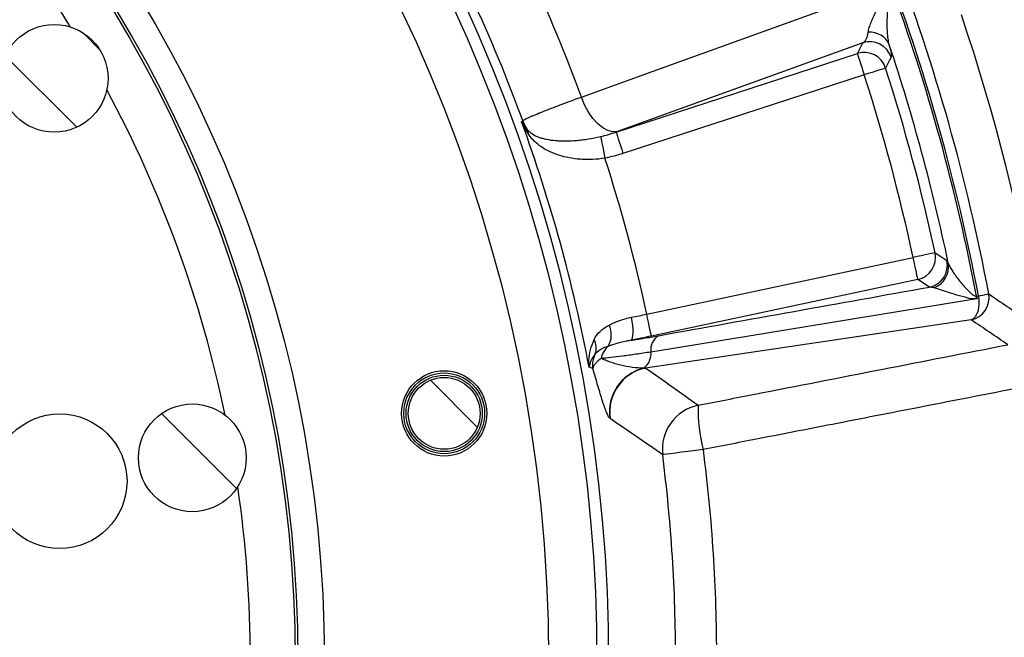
# Model space of a CAD drawing. Extents: x 0 to 8410, y 0 to 5940.
# Tile 23 of 110: x 2821 to 3260, y 4066 to 4341. Entities that reach past the tile are written whole.
import ezdxf

# ---------------------------------------------------------------- set-up
doc = ezdxf.new("R2010")
doc.units = 0
doc.header["$LTSCALE"] = 10
doc.linetypes.add('CENTERX2', pattern=[20.32, 12.7, -2.54, 2.54, -2.54])
doc.layers.get('0').update_dxf_attribs({"linetype": 'CONTINUOUS'})
doc.styles.add('SLDTEXTSTYLE0', font='TXT', dxfattribs={"width": 0.605})
doc.dimstyles.new('SLDDIMSTYLE0', dxfattribs={"dimtxt": 50, "dimasz": 50, "dimexe": 0, "dimexo": 0.0625, "dimgap": 12.5, "dimtad": 0, "dimtih": 1, "dimtoh": 1, "dimdec": 1, "dimlfac": 0.5, "dimrnd": 1e-09, "dimzin": 12, "dimtxsty": 'SLDTEXTSTYLE0', "dimblk1": 'NONE', "dimsah": 1, "dimcen": 0, "dimazin": 3, "dimtfac": 1, "dimtmove": 0, "dimatfit": 3, "dimtolj": 1, "dimtzin": 12})
doc.dimstyles.new('SLDDIMSTYLE1', dxfattribs={"dimtxt": 50, "dimasz": 50, "dimexe": 0, "dimexo": 0.0625, "dimgap": -12.5, "dimtad": 1, "dimdec": 4, "dimlfac": 5, "dimzin": 12, "dimtxsty": 'SLDTEXTSTYLE0', "dimsah": 1, "dimcen": 0.09, "dimadec": 1, "dimazin": 3, "dimtfac": 1, "dimtofl": 0, "dimtmove": 0, "dimatfit": 3, "dimtolj": 1})
doc.dimstyles.new('SLDDIMSTYLE2', dxfattribs={"dimtxt": 50, "dimasz": 50, "dimexe": 0, "dimexo": 0.0625, "dimgap": 12.5, "dimtad": 1, "dimdec": 1, "dimlfac": 0.5, "dimrnd": 1e-09, "dimzin": 12, "dimtxsty": 'SLDTEXTSTYLE0', "dimsah": 1, "dimcen": 0.09, "dimazin": 3, "dimtfac": 1, "dimtofl": 0, "dimtmove": 0, "dimatfit": 3, "dimtolj": 1, "dimtzin": 12})

# ---------------------------------------------------------------- blocks, each defined once
blk = doc.blocks.new('_D')
at = {"color": 7, "linetype": 'CONTINUOUS'}
for p, q in [((1762.91, 5138.79), (3012.06, 2973.23)), ((3012.06, 2973.23), (3116.53, 2792.13)), ((3116.53, 2792.13), (3367.21, 2792.13))]:
    blk.add_line(p, q, dxfattribs=at)
blk.add_solid([(3012.06, 2973.23), (3030.55, 2926.18), (3043.54, 2933.67)], dxfattribs=at)
at = {"color": 7, "linetype": 'CONTINUOUS', "char_height": 50, "attachment_point": 1, "style": 'SLDTEXTSTYLE0'}
for s, insert in [('%%c', (3141.53, 2856.58)), ('1250', (3214.43, 2856.72))]:
    blk.add_mtext(s, dxfattribs=dict(at, insert=insert))
blk = doc.blocks.new('_NONE')
blk = doc.blocks.new('_D_1')
at = {"color": 7, "linetype": 'CONTINUOUS'}
for p, q in [((3248.9, 3345.91), (3701.1, 2973.15)), ((2387.49, 3030.16), (2387.49, 2353.62)), ((2979.56, 2571.41), (3156.43, 2654.83)), ((3156.43, 2654.83), (3189.17, 2585.43)), ((3189.17, 2585.43), (3012.29, 2502.01)), ((3012.29, 2502.01), (2979.56, 2571.41))]:
    blk.add_line(p, q, dxfattribs=at)
blk.add_arc((2387.49, 4056.01), 1687.4, 270, 320.5, dxfattribs=at)
for points in [[(3689.52, 2982.7), (3651.43, 2949.45), (3662.87, 2939.73)], [(2387.49, 2368.62), (2437.59, 2361.86), (2437.37, 2376.85)]]:
    blk.add_solid(points, dxfattribs=at)
at = {"color": 7, "linetype": 'CONTINUOUS', "insert": (3000.35, 2567.64), "char_height": 50, "attachment_point": 1, "rotation": 25.25, "style": 'SLDTEXTSTYLE0'}
blk.add_mtext('50,5°', dxfattribs=at)
blk = doc.blocks.new('_D_2')
at = {"color": 7, "linetype": 'CONTINUOUS'}
for p, q in [((2387.49, 5081.86), (2387.49, 5615.48)), ((2920.53, 5523.54), (2949.9, 5594.44)), ((2949.9, 5594.44), (3077.64, 5541.53)), ((3077.64, 5541.53), (3048.27, 5470.63)), ((3048.27, 5470.63), (2920.53, 5523.54)), ((3135.61, 4804.13), (3490.19, 5158.72))]:
    blk.add_line(p, q, dxfattribs=at)
blk.add_arc((2387.49, 4056.01), 1544.46, 45, 90, dxfattribs=at)
for points in [[(2387.49, 5600.48), (2437.36, 5592.17), (2437.6, 5607.17)], [(3479.59, 5148.11), (3448.88, 5188.28), (3438.45, 5177.5)]]:
    blk.add_solid(points, dxfattribs=at)
at = {"color": 7, "linetype": 'CONTINUOUS', "insert": (2961.07, 5576.51), "char_height": 50, "attachment_point": 1, "rotation": 337.5, "style": 'SLDTEXTSTYLE0'}
blk.add_mtext('45°', dxfattribs=at)
blk = doc.blocks.new('SW_SYMBOL_MOD_BOX')
at = {"color": 0, "linetype": 'CONTINUOUS'}
for p, q in [((2000, 2000), (2000, 8000)), ((2000, 8000), (8000, 8000)), ((8000, 8000), (8000, 2000)), ((2000, 2000), (8000, 2000))]:
    blk.add_line(p, q, dxfattribs=at)
blk = doc.blocks.new('_D_8')
at = {"color": 7, "linetype": 'CONTINUOUS'}
for p, q in [((3241.95, 4976.01), (3946.89, 4976.01)), ((3931.89, 4976.01), (3931.89, 3136.01)), ((3241.95, 3136.01), (3946.89, 3136.01))]:
    blk.add_line(p, q, dxfattribs=at)
for points in [[(3931.89, 4976.01), (3924.39, 4926.01), (3939.39, 4926.01)], [(3931.89, 3136.01), (3939.39, 3186.01), (3924.39, 3186.01)]]:
    blk.add_solid(points, dxfattribs=at)
at = {"color": 7, "linetype": 'CONTINUOUS', "xscale": 0.0064453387, "yscale": 0.0064453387, "zscale": 0.0064453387, "rotation": 90}
blk.add_blockref('SW_SYMBOL_MOD_BOX', (3924.66, 3964.19), dxfattribs=at)
at = {"color": 7, "linetype": 'CONTINUOUS', "insert": (3867.29, 4033.25), "char_height": 50, "attachment_point": 1, "rotation": 90, "style": 'SLDTEXTSTYLE0'}
blk.add_mtext('920', dxfattribs=at)
blk = doc.blocks.new('SW_CENTERMARKSYMBOL_0')
at = {"color": 0, "linetype": 'CONTINUOUS'}
blk.add_arc((829.04, -559.19), 1000, 326.80214, 33.19786, dxfattribs=at)

msp = doc.modelspace()

# ---------------------------------------------------------------- hatches: boundary and pattern name
at = {"linetype": 'CONTINUOUS'}
h = msp.add_hatch(dxfattribs=at)
h.set_pattern_fill('ANSI31', scale=10, angle=90, style=0)
edge = h.paths.add_edge_path(flags=0)
edge.add_arc((2836.087293, 4315.011321), 24, 0, 360)
h = msp.add_hatch(dxfattribs=at)
h.set_pattern_fill('ANSI31', scale=10, angle=90, style=0)
edge = h.paths.add_edge_path(flags=0)
edge.add_arc((3009.884634, 4165.756969), 16, 0, 360)
h = msp.add_hatch(dxfattribs=at)
h.set_pattern_fill('ANSI31', scale=10, angle=90, style=0)
edge = h.paths.add_edge_path(flags=0)
edge.add_arc((2897.61655, 4145.961077), 24, 0, 360)

# ---------------------------------------------------------------- linework, layer by layer
at = {"color": 8, "linetype": 'CONTINUOUS'}
for p, q in [((3196.469401, 4330.824377), (3087.083195, 4291.307958)), ((3194.026504, 4326.033534), (3196.469401, 4330.824377)), ((3086.479221, 4291.089298), (3194.026504, 4326.033534)), ((3197.112415, 4316.536011), (3089.565192, 4281.591775)), ((3100.172315, 4209.965991), (3218.905423, 4235.203491)), ((3233.917449, 4233.855443), (3234.543775, 4232.680531)), ((3220.981692, 4225.435408), (3102.248583, 4200.197922)), ((3226.220821, 4222.033979), (3220.981692, 4225.435408)), ((3228.23814, 4221.759261), (3226.220821, 4222.033979)), ((3247.072552, 4218.001233), (3247.969304, 4218.133302)), ((3247.072552, 4218.001233), (3247.44073, 4216.852875)), ((3247.44073, 4216.852875), (3247.222577, 4216.817261)), ((3244.776045, 4207.39551), (3099.586163, 4185.974823)), ((3076.168214, 4185.725124), (3074.479316, 4186.303796))]:
    msp.add_line(p, q, dxfattribs=at)
at = {"color": 8, "linetype": 'CONTINUOUS', "flags": 128}
for points in [[(3071.014736, 4306.673767), (3102.985178, 4318.225654), (3208.963786, 4356.517644)], [(3194.026504, 4326.033534), (3194.112454, 4325.769068), (3194.30611, 4325.172962), (3194.600616, 4324.266644), (3194.985305, 4323.082627), (3195.446406, 4321.6635), (3195.967351, 4320.060195), (3196.529422, 4318.330319), (3197.112415, 4316.536011)], [(3209.047828, 4324.428202), (3208.381508, 4323.099823), (3206.618701, 4319.594951)], [(3206.618701, 4319.594951), (3206.353996, 4319.509776), (3205.757354, 4319.317789), (3204.850171, 4319.025876), (3203.665112, 4318.644525), (3202.244673, 4318.187477), (3200.639878, 4317.671062), (3198.908423, 4317.113908), (3197.112415, 4316.536011)], [(3087.083195, 4291.307958), (3085.043166, 4291.19146), (3082.857047, 4291.75079), (3080.602143, 4292.966203), (3078.358148, 4294.794695), (3076.204453, 4297.171609), (3074.217175, 4300.012888), (3072.466646, 4303.218053), (3071.014736, 4306.673767)], [(3044.397269, 4295.601787), (3044.577633, 4295.807631), (3044.887577, 4296.161385)], [(3079.587374, 4289.084585), (3079.677616, 4288.637625), (3079.824005, 4287.912683), (3080.022131, 4286.93165), (3080.265914, 4285.72418), (3080.548082, 4284.326764), (3080.860112, 4282.781617), (3081.192527, 4281.135441), (3081.535254, 4279.437976)], [(3086.479221, 4291.089298), (3086.565171, 4290.824832), (3086.758826, 4290.228726), (3087.053333, 4289.322408), (3087.438021, 4288.138406), (3087.899123, 4286.719279), (3088.420067, 4285.115989), (3088.982139, 4283.386098), (3089.565192, 4281.591775)], [(3228.667532, 4237.307476), (3228.395734, 4237.248884), (3227.782999, 4237.11683), (3226.851438, 4236.916052), (3225.63443, 4236.653762), (3224.175785, 4236.339377), (3222.527836, 4235.984208), (3220.74977, 4235.60098), (3218.905423, 4235.203491)], [(3220.981692, 4225.435408), (3220.923875, 4225.707413), (3220.793579, 4226.320507), (3220.595453, 4227.252649), (3220.33659, 4228.470357), (3220.026348, 4229.929911), (3219.675873, 4231.578888), (3219.297681, 4233.358042), (3218.905423, 4235.203491)], [(3228.667532, 4237.307476), (3229.912136, 4236.490847), (3233.917449, 4233.855443)], [(3247.969304, 4218.133302), (3248.170112, 4216.28909), (3248.185013, 4214.474858), (3248.01353, 4212.753312), (3247.661684, 4211.183892), (3247.141455, 4209.820823), (3246.470962, 4208.711209), (3245.673273, 4207.893343), (3244.776045, 4207.39551)], [(3247.969304, 4218.133302), (3248.90152, 4218.308927), (3249.751423, 4218.46907), (3250.507746, 4218.611555), (3251.160238, 4218.734489), (3251.700137, 4218.836205), (3252.120112, 4218.915345), (3252.414618, 4218.970837), (3252.579663, 4219.001921)], [(3093.175862, 4198.327707), (3093.546961, 4198.688807), (3093.829904, 4199.388774), (3094.0145, 4200.402396), (3094.094132, 4201.693134), (3094.065879, 4203.214528), (3093.930755, 4204.911755), (3093.693648, 4206.723677), (3093.363081, 4208.585025)], [(3102.248583, 4200.197922), (3102.190767, 4200.469928), (3102.060471, 4201.083006), (3101.862345, 4202.015148), (3101.603542, 4203.232871), (3101.2933, 4204.692425), (3100.942765, 4206.341387), (3100.564633, 4208.120541), (3100.172315, 4209.965991)], [(3125.280712, 4149.639176), (3121.876929, 4149.207445), (3118.62937, 4148.795688), (3115.636621, 4148.416402), (3112.98946, 4148.081096), (3110.768293, 4147.799963), (3109.040592, 4147.581519), (3107.858632, 4147.432403), (3107.258473, 4147.357145)]]:
    msp.add_lwpolyline(points, dxfattribs=at)
at = {"color": 7, "linetype": 'CENTERX2'}
msp.add_circle((2387.486134, 4056.011321), 1250, dxfattribs=at)
at = {"color": 7, "linetype": 'CONTINUOUS'}
for centre, radius in [((2387.486134, 4056.011321), 668.928203), ((2387.486134, 4056.011321), 569), ((2387.486134, 4056.011321), 556), ((2836.087293, 4315.011321), 24), ((3009.884634, 4165.756969), 19), ((3009.884634, 4165.756969), 18), ((3009.884634, 4165.756969), 17), ((3009.884634, 4165.756969), 16), ((2897.61655, 4145.961077), 24), ((2838.528085, 4135.542186), 30)]:
    msp.add_circle(centre, radius, dxfattribs=at)
at = {"color": 8, "linetype": 'CONTINUOUS'}
msp.add_circle((2387.486134, 4056.011321), 557.222742, dxfattribs=at)
for centre, radius, start, end in [((2387.486134, 4056.011321), 695.772879, 157.856529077, 142.143470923), ((2387.486134, 4056.011321), 690.566107, 157.827081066, 142.172918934), ((2387.486134, 4056.011321), 536, 31.72620374, 48.27379626), ((2387.486134, 4056.011321), 875.622555, 10.669908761, 20.840951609), ((2387.486134, 4056.011321), 880.31399, 10.669908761, 20.840098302), ((2387.486134, 4056.011321), 728.040547, 20.138910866, 24.861089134), ((2387.486134, 4056.011321), 874.716862, 10.672282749, 20.093122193), ((2387.486134, 4056.011321), 699.891937, 20.067349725, 24.932650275), ((3199.765864, 4326.321548), 9.240844, 23.16076164, 95.61806709), ((3199.534776, 4321.286435), 10.018426, 18.27625053, 107.81675902), ((2387.486134, 4056.011321), 865.285296, 11.78118079, 18.457112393), ((3197.091725, 4316.495486), 10.01848, 18.02155485, 107.81573124), ((2387.486134, 4056.011321), 860.49665, 12.162662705, 17.837337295), ((2387.486134, 4056.011321), 850.510354, 12.162662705, 17.837337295), ((2387.486134, 4056.011321), 536, 11.72620374, 28.27379626), ((3063.693166, 4303.123375), 20.052917, 200.31498303, 213.0163466), ((2387.486134, 4056.011321), 699.239438, 10.738949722, 20.038066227), ((3041.313906, 4289.251484), 6.296073, 6.86505233, 27.89353397), ((2387.486134, 4056.011321), 729.125279, 12.189742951, 17.844282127), ((3218.867274, 4235.228153), 10.018415, 282.18407516, 11.97881535), ((3224.106568, 4231.826774), 10.018428, 282.18309515, 11.68282451), ((3224.806885, 4231.021355), 9.877241, 290.32775773, 9.67037724), ((3242.686355, 4217.227126), 10.051242, 281.9995301, 10.17030954), ((3228.494969, 4215.045717), 18.811211, 5.40383479, 9.03945877), ((3074.164763, 4200.757682), 10.2085, 330.69919812, 25.16745628), ((3109.204486, 4194.217657), 7.241581, 121.92601211, 188.90942101), ((3070.095987, 4194.942462), 7.579289, 339.38505382, 29.62677349), ((3089.388233, 4188.319128), 9.764586, 130.34144847, 168.48656899), ((3086.045615, 4187.538143), 10.042415, 151.86337652, 190.40098963), ((3094.094294, 4192.332596), 7.99254, 306.85587586, 5.48189037), ((3103.620629, 4166.362833), 20.138489, 103.59112984, 187.95180544), ((3103.758184, 4166.311689), 20.100861, 101.97906732, 188.28858973), ((3127.218007, 4149.726368), 20.099657, 101.96338622, 186.76940897), ((3192.931196, 4167.27541), 69.911549, 178.26716826, 194.61158105), ((2387.486134, 4056.011321), 536, 351.72620374, 8.27379626)]:
    msp.add_arc(centre, radius, start, end, dxfattribs=at)
at = {"color": 7, "linetype": 'CONTINUOUS'}
msp.add_arc((2387.486134, 4056.011321), 900, 0.636632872, 18.615390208, dxfattribs=at)
at = {"color": 8, "linetype": 'CONTINUOUS'}
for points, knots in [([(3198.861215, 4335.518001), (3198.962305, 4336.163816), (3199.131645, 4336.861076), (3199.570324, 4338.331601), (3199.840132, 4339.105217), (3200.46149, 4340.715191), (3200.813211, 4341.551678), (3201.587886, 4343.279923), (3202.008737, 4344.166687), (3203.348293, 4346.865495), (3204.347062, 4348.724707), (3205.979885, 4351.592155), (3206.546917, 4352.561243), (3207.43092, 4354.034605), (3207.730864, 4354.528492), (3208.187832, 4355.272144), (3208.34137, 4355.520565), (3208.650876, 4356.018482), (3208.80816, 4356.270079), (3208.963791, 4356.517642)], [0, 0, 0, 0, 0.125, 0.125, 0.25, 0.25, 0.375, 0.375, 0.5, 0.5, 0.75, 0.75, 0.875, 0.875, 0.9375, 0.9375, 0.96875, 0.96875, 1, 1, 1, 1]), ([(3208.261934, 4329.956076), (3208.035442, 4330.800391), (3207.862082, 4331.705014), (3207.592687, 4333.60266), (3207.497027, 4334.596105), (3207.368608, 4336.655447), (3207.335985, 4337.721499), (3207.32535, 4339.916985), (3207.347528, 4341.040197), (3207.484816, 4344.450226), (3207.669657, 4346.788313), (3208.066052, 4350.379178), (3208.21832, 4351.590275), (3208.476403, 4353.42785), (3208.567305, 4354.043234), (3208.710689, 4354.968953), (3208.759667, 4355.278049), (3208.859991, 4355.897288), (3208.911771, 4356.210009), (3208.963791, 4356.517642)], [0, 0, 0, 0, 0.125, 0.125, 0.25, 0.25, 0.375, 0.375, 0.5, 0.5, 0.75, 0.75, 0.875, 0.875, 0.9375, 0.9375, 0.96875, 0.96875, 1, 1, 1, 1]), ([(3196.469391, 4330.824378), (3197.042966, 4331.149311), (3197.540508, 4331.703994), (3198.347967, 4333.255094), (3198.66266, 4334.249529), (3198.861215, 4335.518001)], [0, 0, 0, 0, 0.5, 0.5, 1, 1, 1, 1]), ([(3208.261934, 4329.956076), (3208.649132, 4328.318589), (3208.894346, 4327.068514), (3209.086497, 4325.691435), (3209.120652, 4325.316975), (3209.129154, 4324.739316), (3209.103312, 4324.538882), (3209.047835, 4324.428196)], [0, 0, 0, 0, 0.5, 0.5, 0.75, 0.75, 1, 1, 1, 1]), ([(3044.887586, 4296.161386), (3045.219583, 4296.44122), (3046.05524, 4296.886953), (3047.706887, 4297.644397), (3048.06796, 4297.806028), (3048.852594, 4298.149905), (3049.277376, 4298.332666), (3050.639282, 4298.909045), (3051.656292, 4299.327609), (3053.901011, 4300.231013), (3055.128742, 4300.71586), (3057.129302, 4301.49311), (3057.822715, 4301.760543), (3059.263625, 4302.312406), (3060.013412, 4302.597698), (3063.865237, 4304.054201), (3067.274698, 4305.315657), (3071.014754, 4306.67377)], [0, 0, 0, 0, 0.25, 0.25, 0.3125, 0.3125, 0.375, 0.375, 0.5, 0.5, 0.625, 0.625, 0.6875, 0.6875, 0.75, 0.75, 1, 1, 1, 1]), ([(3047.564839, 4290.004061), (3046.428813, 4291.825481), (3045.286294, 4293.657311), (3044.402293, 4295.590799), (3044.397269, 4295.601787)], [0, 0, 0, 0, 0.9943168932, 1, 1, 1, 1]), ([(3044.397269, 4295.601787), (3044.401657, 4295.594002), (3045.074741, 4294.39979), (3045.979565, 4293.294781), (3046.878491, 4292.196976)], [0, 0, 0, 0, 0.0065186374, 1, 1, 1, 1]), ([(3046.878475, 4292.196971), (3047.230036, 4291.794148), (3047.595059, 4291.441408), (3048.366197, 4290.793748), (3048.771935, 4290.499943), (3050.058319, 4289.684753), (3051.008011, 4289.228689), (3052.590473, 4288.643551), (3053.146096, 4288.465045), (3054.29916, 4288.144021), (3054.89735, 4288.001069), (3056.757911, 4287.621863), (3058.085954, 4287.43482), (3060.218042, 4287.250497), (3060.954614, 4287.205186), (3062.45857, 4287.148293), (3063.227015, 4287.1365), (3065.58203, 4287.1508), (3067.21801, 4287.22613), (3069.776461, 4287.44434), (3070.645167, 4287.534732), (3072.392037, 4287.749185), (3073.273233, 4287.87348), (3075.939833, 4288.298981), (3077.748162, 4288.652281), (3079.587392, 4289.08458)], [0, 0, 0, 0, 0.0625, 0.0625, 0.125, 0.125, 0.25, 0.25, 0.3125, 0.3125, 0.375, 0.375, 0.5, 0.5, 0.5625, 0.5625, 0.625, 0.625, 0.75, 0.75, 0.8125, 0.8125, 0.875, 0.875, 1, 1, 1, 1]), ([(3081.535271, 4279.437971), (3079.686853, 4279.135254), (3077.857352, 4278.957044), (3075.138771, 4278.843804), (3074.236885, 4278.832103), (3072.441574, 4278.858848), (3071.544614, 4278.897738), (3068.916942, 4279.084704), (3067.234848, 4279.301732), (3063.99488, 4279.904906), (3062.427884, 4280.295163), (3059.494359, 4281.221452), (3058.11869, 4281.757962), (3055.532079, 4282.980906), (3054.31518, 4283.672343), (3052.087838, 4285.190194), (3051.071899, 4286.017038), (3049.672317, 4287.389809), (3049.226527, 4287.869737), (3048.370955, 4288.88731), (3047.961335, 4289.424474), (3047.564825, 4290.004059)], [0, 0, 0, 0, 0.125, 0.125, 0.1875, 0.1875, 0.25, 0.25, 0.375, 0.375, 0.5, 0.5, 0.625, 0.625, 0.75, 0.75, 0.875, 0.875, 0.9375, 0.9375, 1, 1, 1, 1]), ([(3234.543766, 4232.680535), (3234.688941, 4232.236691), (3234.916716, 4231.726752), (3235.490809, 4230.622145), (3235.838678, 4230.025407), (3236.629176, 4228.773922), (3237.070449, 4228.121568), (3238.016062, 4226.797316), (3238.520822, 4226.124466), (3240.118932, 4224.085718), (3241.291642, 4222.695025), (3243.226398, 4220.633619), (3243.900006, 4219.946287), (3244.979084, 4218.993553), (3245.349577, 4218.686774), (3245.952758, 4218.298997), (3246.164684, 4218.180971), (3246.605809, 4218.016867), (3246.840145, 4217.97173), (3247.072559, 4218.001225)], [0, 0, 0, 0, 0.125, 0.125, 0.25, 0.25, 0.375, 0.375, 0.5, 0.5, 0.75, 0.75, 0.875, 0.875, 0.9375, 0.9375, 0.96875, 0.96875, 1, 1, 1, 1]), ([(3247.222577, 4216.817261), (3246.751821, 4216.785329), (3244.970261, 4216.66448), (3241.533153, 4217.611701), (3237.138511, 4218.789416), (3233.266282, 4220.049326), (3230.211107, 4221.072493), (3228.895174, 4221.530555), (3228.23814, 4221.759261)], [0, 0, 0, 0, 0.0609486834, 0.2306582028, 0.4599713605, 0.6890704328, 0.8447553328, 1, 1, 1, 1]), ([(3083.404172, 4205.09901), (3084.83879, 4205.842208), (3086.380148, 4206.522896), (3088.866005, 4207.413265), (3089.723816, 4207.688082), (3091.503721, 4208.183316), (3092.424755, 4208.403011), (3093.363078, 4208.585023)], [0, 0, 0, 0, 0.5, 0.5, 0.75, 0.75, 1, 1, 1, 1]), ([(3076.684408, 4198.689266), (3077.358259, 4200.05702), (3078.252538, 4201.236344), (3079.933832, 4202.826681), (3080.55466, 4203.327868), (3081.904428, 4204.264428), (3082.628996, 4204.697434), (3083.404172, 4205.09901)], [0, 0, 0, 0, 0.5, 0.5, 0.75, 0.75, 1, 1, 1, 1]), ([(3093.175857, 4198.327703), (3094.946324, 4198.594374), (3096.849605, 4198.897789), (3100.915103, 4199.576255), (3103.077289, 4199.951297), (3105.374951, 4200.36382)], [0, 0, 0, 0, 0.5, 0.5, 1, 1, 1, 1]), ([(3074.479316, 4186.303796), (3074.47836, 4186.314624), (3074.388671, 4187.330196), (3074.333454, 4189.891518), (3074.811664, 4194.086138), (3076.055829, 4197.144276), (3076.68439, 4198.689269)], [0, 0, 0, 0, 0.0026537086, 0.2489008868, 0.6205394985, 1, 1, 1, 1]), ([(3083.067213, 4195.761697), (3082.253103, 4195.46307), (3079.703872, 4194.527977), (3078.208068, 4193.18678), (3077.189956, 4192.273902)], [0, 0, 0, 0, 0.3193550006, 1, 1, 1, 1]), ([(3093.175862, 4198.327707), (3092.483006, 4198.195258), (3090.269887, 4197.772192), (3086.760057, 4196.921414), (3084.305402, 4196.150544), (3083.067213, 4195.761697)], [0, 0, 0, 0, 0.184244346, 0.5885123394, 1, 1, 1, 1]), ([(3123.051619, 4169.389466), (3131.474697, 4171.035693), (3139.897739, 4172.681868), (3148.320747, 4174.327991), (3167.10986, 4177.99998), (3185.898768, 4181.671662), (3204.687567, 4185.343184), (3223.476366, 4189.014707), (3242.265165, 4192.686229), (3261.053964, 4196.357752)], [0, 0, 0, 0, 0.012923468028, 0.012923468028, 0.012923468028, 0.041751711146, 0.041751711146, 0.041751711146, 0.070579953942, 0.070579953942, 0.070579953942, 0.070579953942]), ([(3077.189956, 4192.273902), (3076.623871, 4191.526054), (3075.486222, 4190.023123), (3074.747256, 4188.014332), (3074.524339, 4186.788431), (3074.47985, 4186.309547), (3074.479316, 4186.303796)], [0, 0, 0, 0, 0.37361780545, 0.75085099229, 0.99700769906, 1, 1, 1, 1]), ([(3102.050295, 4193.09613), (3099.701317, 4192.717551), (3097.474751, 4192.375041), (3093.256084, 4191.759076), (3091.264018, 4191.485633), (3087.517171, 4191.008606), (3085.756644, 4190.804657), (3082.559915, 4190.477703), (3081.113255, 4190.353197), (3079.820121, 4190.268121)], [0, 0, 0, 0, 0.25, 0.25, 0.5, 0.5, 0.75, 0.75, 1, 1, 1, 1]), ([(3079.820121, 4190.268121), (3079.24702, 4189.851878), (3078.743384, 4189.44292), (3077.865983, 4188.639454), (3077.491647, 4188.243641), (3076.88238, 4187.480144), (3076.6454, 4187.110911), (3076.304796, 4186.39686), (3076.201955, 4186.052642), (3076.168217, 4185.72513)], [0, 0, 0, 0, 0.25, 0.25, 0.5, 0.5, 0.75, 0.75, 1, 1, 1, 1]), ([(3098.888263, 4185.937387), (3097.149138, 4185.872441), (3095.373147, 4186.015778), (3091.878045, 4186.501711), (3090.163043, 4186.847082), (3086.883642, 4187.653155), (3085.319002, 4188.115384), (3083.130149, 4188.873928), (3082.426712, 4189.137951), (3081.078194, 4189.687188), (3080.432205, 4189.972854), (3079.820121, 4190.268121)], [0, 0, 0, 0, 0.25, 0.25, 0.5, 0.5, 0.75, 0.75, 0.875, 0.875, 1, 1, 1, 1]), ([(3083.675788, 4163.576876), (3083.461954, 4163.79411), (3083.23093, 4164.139148), (3082.86059, 4164.827193), (3082.733158, 4165.085059), (3082.470476, 4165.655236), (3082.334836, 4165.96854), (3081.643575, 4167.649989), (3081.048105, 4169.359277), (3079.779776, 4173.306184), (3079.106539, 4175.546536), (3078.041565, 4179.19036), (3077.676915, 4180.453957), (3076.932612, 4183.047762), (3076.553612, 4184.375627), (3076.168217, 4185.72513)], [0, 0, 0, 0, 0.125, 0.125, 0.1875, 0.1875, 0.25, 0.25, 0.5, 0.5, 0.75, 0.75, 0.875, 0.875, 1, 1, 1, 1]), ([(3266.873871, 4177.272448), (3265.676929, 4177.038556), (3251.444985, 4174.257521), (3224.178301, 4168.9279), (3186.601135, 4161.591077), (3153.634107, 4155.167257), (3133.703735, 4151.281419), (3125.280712, 4149.639176)], [0, 0, 0, 0, 0.0253615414, 0.3015554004, 0.5777492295, 0.8215473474, 1, 1, 1, 1]), ([(3107.258473, 4147.357145), (3103.298712, 4150.105496), (3095.563111, 4155.474544), (3087.703605, 4160.809775), (3083.867286, 4163.413966)], [0, 0, 0, 0, 0.5118879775, 1, 1, 1, 1]), ([(3107.258473, 3964.665496), (3108.15227, 3972.26525), (3109.939864, 3987.46476), (3111.708001, 4010.387805), (3112.801965, 4033.380997), (3113.149737, 4056.329361), (3112.781896, 4079.177167), (3111.687288, 4101.930511), (3109.927152, 4124.674963), (3108.148033, 4139.796418), (3107.258473, 4147.357145)], [0, 0, 0, 0, 0.1253179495, 0.2506359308, 0.376458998, 0.5022820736, 0.6264658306, 0.7506495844, 0.8753248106, 1, 1, 1, 1]), ([(3125.280712, 4149.639176), (3126.1914, 4141.920386), (3128.012776, 4126.482803), (3129.823333, 4103.2013), (3130.953884, 4079.848721), (3131.333761, 4056.39983), (3130.9784, 4032.910416), (3129.860487, 4009.374091), (3128.046087, 3985.846359), (3126.202504, 3970.204429), (3125.280712, 3962.383466)], [0, 0, 0, 0, 0.12418251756, 0.24836507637, 0.37304150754, 0.4977179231, 0.62303466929, 0.74835141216, 0.87417572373, 1, 1, 1, 1])]:
    msp.add_open_spline(points, degree=3, knots=knots, dxfattribs=at)
for points in [[(3079.587392, 4289.08458), (3081.919124, 4289.632639), (3084.206476, 4290.328581), (3086.479237, 4291.089304)], [(3087.083176, 4291.307955), (3086.880372, 4291.23469), (3086.679062, 4291.161807), (3086.479237, 4291.089304)], [(3089.565172, 4281.591772), (3086.92598, 4280.734247), (3084.257057, 4279.987564), (3081.535271, 4279.437971)], [(3105.374951, 4200.36382), (3145.72807, 4207.608826), (3186.005731, 4214.830881), (3226.22084, 4222.033983)], [(3252.579646, 4219.001923), (3258.050574, 4215.278148), (3263.48523, 4211.547574), (3268.885282, 4207.810516)], [(3247.222583, 4216.817264), (3198.880433, 4208.924989), (3150.493413, 4201.019101), (3102.050295, 4193.09613)], [(3093.363078, 4208.585023), (3095.605419, 4209.019981), (3097.875148, 4209.480356), (3100.172318, 4209.965985)], [(3261.053964, 4196.357752), (3255.662617, 4200.044316), (3250.237183, 4203.723682), (3244.776032, 4207.395505)], [(3102.248586, 4200.197914), (3099.186566, 4199.547061), (3096.162329, 4198.923662), (3093.175863, 4198.327705)], [(3098.888263, 4185.937387), (3099.121434, 4185.945576), (3099.354094, 4185.958078), (3099.586179, 4185.974827)], [(3099.586179, 4185.974827), (3107.494744, 4180.464671), (3115.314279, 4174.935733), (3123.051619, 4169.389466)], [(3083.867288, 4163.413962), (3083.805258, 4163.455911), (3083.741432, 4163.510187), (3083.675788, 4163.576876)]]:
    msp.add_open_spline(points, degree=3, dxfattribs=at)

# ---------------------------------------------------------------- block references
at = {"color": 7, "linetype": 'CONTINUOUS'}
msp.add_blockref('SW_CENTERMARKSYMBOL_0', (1558.448562, 4615.204224), dxfattribs=at)

# ---------------------------------------------------------------- dimensions: what is measured, and where the dimension line sits
for base, line1, line2, picture, middle in [((2978.526819, 5482.909757), ((2387.486134, 5061.859707), (2387.486134, 3050.162934)), ((3121.462973, 4789.98816), (3067.722858, 4736.248044)), '_D_2', (2978.526819, 5482.909757)), ((3107.276613, 2529.837129), ((2387.486134, 3050.162934), (2387.486134, 5061.859707)), ((3233.469592, 3358.636374), (3096.911238, 3471.206395)), '_D_1', (3107.276613, 2529.837129))]:
    dim = msp.add_angular_dim_2l(base=base, line1=line1, line2=line2, dimstyle='SLDDIMSTYLE1', dxfattribs=at)
    dim.commit()
    dim.dimension.update_dxf_attribs({"geometry": picture, "text_midpoint": middle, "dimtype": 162})
dim = msp.add_diameter_dim_2p(p1=(1762.911246, 5138.788402), p2=(3012.061023, 2973.234239), dimstyle='SLDDIMSTYLE0', dxfattribs=at)
dim.commit()
dim.dimension.update_dxf_attribs({"geometry": '_D', "text_midpoint": (3254.36666, 2831.711077), "dimtype": 163})
dim = msp.add_linear_dim(base=(3931.886543, 3136.011321), p1=(3221.948317, 4976.011321), p2=(3221.948317, 3136.011321), angle=90, text='{\\fGDT;o}<>', dimstyle='SLDDIMSTYLE2', dxfattribs=at)
dim.commit()
dim.dimension.update_dxf_attribs({"geometry": '_D_8', "text_midpoint": (3931.886543, 4056.011321), "dimtype": 160})

doc.saveas('drawing.dxf')
